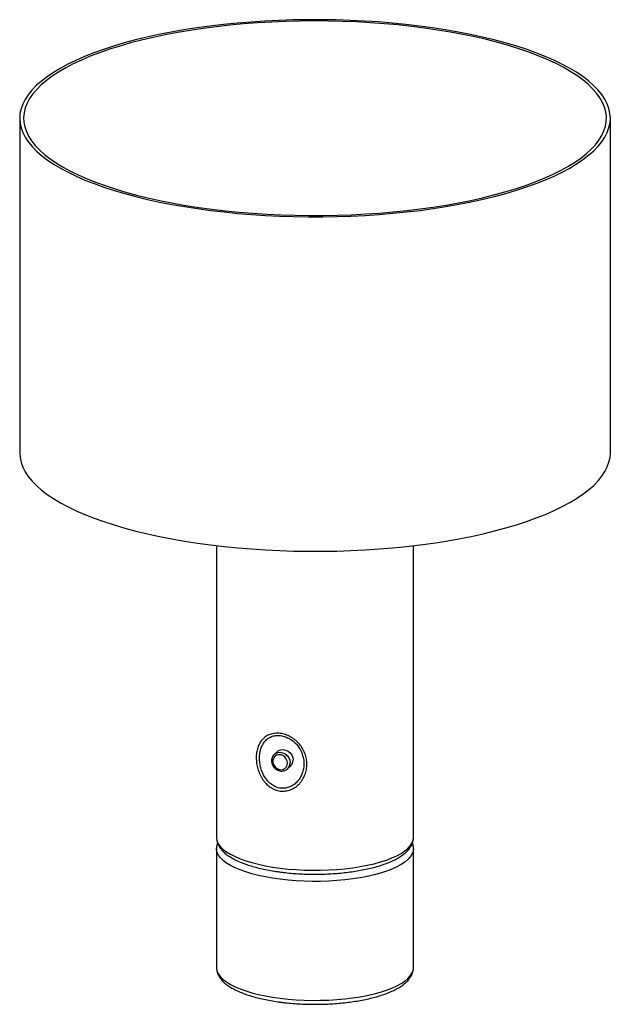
# Paper-space layout '_Dimétrica' of a CAD drawing. Header units: millimetres. Extents: x -341 to -41, y -383 to 117.
import ezdxf

# ---------------------------------------------------------------- set-up
doc = ezdxf.new("R2010")
doc.units = ezdxf.units.MM

psp = doc.layouts.new('_Dimétrica')

# ---------------------------------------------------------------- linework, layer by layer
at = {"color": 7, "linetype": 'Continuous', "lineweight": 25}
for p, q in [((-340.68, 66.99), (-340.68, -102.72)), ((-40.68, -102.72), (-40.68, 66.99)), ((-240.68, -149.86), (-240.68, -297.88)), ((-140.68, -297.88), (-140.68, -149.86)), ((-209.76, -254.3), (-211.32, -255.67)), ((-211.32, -255.67), (-211.24, -255.6)), ((-204.7, -263.17), (-203.15, -261.8)), ((-240.68, -303.54), (-240.68, -363.88)), ((-240.68, -303.63), (-240.68, -303.54)), ((-140.68, -363.88), (-140.68, -303.54))]:
    psp.add_line(p, q, dxfattribs=at)
at = {"color": 7, "linetype": 'Continuous', "lineweight": 25, "flags": 128}
for points in [[(-243.72, 20.21), (-236.88, 19.42), (-229.93, 18.73), (-222.89, 18.15), (-215.77, 17.69), (-208.6, 17.34), (-201.38, 17.11), (-194.14, 17), (-186.89, 17), (-179.65, 17.12), (-172.44, 17.36), (-165.27, 17.71), (-158.15, 18.18), (-151.12, 18.76), (-144.17, 19.45), (-137.34, 20.25), (-130.63, 21.17), (-124.05, 22.19), (-117.64, 23.31), (-111.4, 24.54), (-105.34, 25.87), (-99.48, 27.29), (-93.83, 28.81), (-88.41, 30.41), (-83.23, 32.1), (-78.3, 33.87), (-73.63, 35.72), (-69.23, 37.64), (-65.12, 39.63), (-61.3, 41.69), (-57.79, 43.8), (-54.58, 45.97), (-51.7, 48.18), (-49.13, 50.44), (-46.9, 52.74), (-45, 55.07), (-43.45, 57.43), (-42.23, 59.82), (-41.37, 62.22), (-40.85, 64.63), (-40.68, 67.04), (-40.87, 69.46), (-41.4, 71.87), (-42.28, 74.27), (-43.51, 76.65), (-45.08, 79.01), (-47, 81.34), (-49.24, 83.63), (-51.82, 85.89), (-54.72, 88.11), (-57.94, 90.27), (-61.47, 92.38), (-65.31, 94.43), (-69.43, 96.42), (-73.84, 98.34), (-78.52, 100.18), (-83.46, 101.95), (-88.66, 103.64), (-94.09, 105.24), (-99.74, 106.75), (-105.61, 108.17), (-111.68, 109.49), (-117.93, 110.71), (-124.36, 111.83), (-130.93, 112.85), (-137.65, 113.76), (-144.49, 114.56), (-151.44, 115.24), (-158.48, 115.82), (-165.6, 116.28), (-172.77, 116.63), (-179.99, 116.86), (-187.23, 116.97), (-194.48, 116.97), (-201.72, 116.85), (-208.93, 116.61), (-216.1, 116.26), (-223.22, 115.8), (-230.25, 115.21), (-237.2, 114.52), (-244.03, 113.72), (-250.74, 112.8), (-257.31, 111.78), (-263.73, 110.66), (-269.97, 109.43), (-276.03, 108.1), (-281.89, 106.68), (-287.54, 105.16), (-292.96, 103.56), (-298.14, 101.87), (-303.07, 100.1), (-307.74, 98.25), (-312.14, 96.33), (-316.25, 94.34), (-320.07, 92.28), (-323.58, 90.17), (-326.79, 88), (-329.67, 85.79), (-332.24, 83.53), (-334.47, 81.23), (-336.37, 78.9), (-337.92, 76.54), (-339.14, 74.15), (-340, 71.75), (-340.52, 69.34), (-340.68, 66.93), (-340.5, 64.51), (-339.97, 62.1), (-339.09, 59.71), (-337.86, 57.32), (-336.29, 54.96), (-334.37, 52.63), (-332.13, 50.34), (-329.55, 48.08), (-326.64, 45.86), (-323.42, 43.7), (-319.89, 41.59), (-316.06, 39.54), (-311.94, 37.55), (-307.53, 35.63), (-302.85, 33.79), (-297.91, 32.02), (-292.71, 30.33), (-287.28, 28.73), (-281.63, 27.22), (-275.76, 25.8), (-269.69, 24.48), (-263.43, 23.26), (-257.01, 22.14), (-250.43, 21.12), (-243.72, 20.21)], [(-243.01, 20.84), (-236.21, 20.04), (-229.3, 19.36), (-222.3, 18.79), (-215.22, 18.33), (-208.08, 17.99), (-200.91, 17.77), (-193.71, 17.66), (-186.5, 17.67), (-179.3, 17.8), (-172.13, 18.04), (-165, 18.4), (-157.94, 18.87), (-150.95, 19.46), (-144.05, 20.16), (-137.27, 20.98), (-130.61, 21.9), (-124.1, 22.93), (-117.74, 24.06), (-111.56, 25.29), (-105.56, 26.63), (-99.77, 28.06), (-94.19, 29.58), (-88.84, 31.19), (-83.74, 32.88), (-78.88, 34.66), (-74.29, 36.51), (-69.98, 38.44), (-65.95, 40.43), (-62.22, 42.49), (-58.8, 44.6), (-55.68, 46.77), (-52.89, 48.98), (-50.42, 51.24), (-48.29, 53.54), (-46.5, 55.86), (-45.04, 58.22), (-43.93, 60.59), (-43.17, 62.98), (-42.76, 65.38), (-42.7, 67.78), (-43, 70.18), (-43.64, 72.57), (-44.63, 74.95), (-45.97, 77.31), (-47.65, 79.65), (-49.67, 81.96), (-52.02, 84.23), (-54.7, 86.46), (-57.71, 88.64), (-61.03, 90.77), (-64.66, 92.85), (-68.58, 94.87), (-72.8, 96.81), (-77.3, 98.69), (-82.06, 100.49), (-87.09, 102.22), (-92.36, 103.86), (-97.86, 105.41), (-103.58, 106.87), (-109.51, 108.24), (-115.63, 109.5), (-121.93, 110.67), (-128.39, 111.74), (-135, 112.69), (-141.75, 113.54), (-148.6, 114.28), (-155.56, 114.91), (-162.6, 115.42), (-169.71, 115.82), (-176.87, 116.1), (-184.06, 116.27), (-191.27, 116.32), (-198.47, 116.25), (-205.66, 116.07), (-212.81, 115.76), (-219.91, 115.35), (-226.94, 114.82), (-233.88, 114.17), (-240.72, 113.41), (-247.44, 112.55), (-254.03, 111.57), (-260.47, 110.49), (-266.74, 109.31), (-272.83, 108.02), (-278.73, 106.64), (-284.42, 105.16), (-289.88, 103.6), (-295.11, 101.94), (-300.09, 100.21), (-304.82, 98.39), (-309.27, 96.5), (-313.44, 94.54), (-317.32, 92.52), (-320.9, 90.43), (-324.17, 88.29), (-327.12, 86.1), (-329.75, 83.86), (-332.05, 81.59), (-334.02, 79.28), (-335.64, 76.93), (-336.93, 74.57), (-337.86, 72.19), (-338.44, 69.79), (-338.68, 67.39), (-338.56, 64.99), (-338.1, 62.59), (-337.28, 60.2), (-336.12, 57.83), (-334.61, 55.48), (-332.76, 53.16), (-330.57, 50.87), (-328.05, 48.62), (-325.2, 46.41), (-322.04, 44.26), (-318.56, 42.15), (-314.79, 40.1), (-310.71, 38.12), (-306.35, 36.21), (-301.72, 34.37), (-296.83, 32.6), (-291.68, 30.92), (-286.29, 29.33), (-280.68, 27.82), (-274.85, 26.41), (-268.82, 25.09), (-262.61, 23.87), (-256.23, 22.75), (-249.69, 21.74), (-243.01, 20.84)], [(-340.68, -102.72), (-340.68, -102.78), (-340.5, -105.19), (-339.97, -107.6), (-339.09, -110), (-337.86, -112.38), (-336.29, -114.74), (-334.37, -117.07), (-332.13, -119.37), (-329.55, -121.63), (-326.64, -123.84), (-323.42, -126.01), (-319.89, -128.12), (-316.06, -130.17), (-311.94, -132.16), (-307.53, -134.07), (-302.85, -135.92), (-297.91, -137.69), (-292.71, -139.37), (-287.28, -140.97), (-281.63, -142.48), (-275.76, -143.9), (-269.69, -145.22), (-263.43, -146.45), (-257.01, -147.57), (-250.43, -148.58), (-243.72, -149.49)], [(-243.72, -149.49), (-236.88, -150.29), (-229.93, -150.98), (-222.89, -151.55), (-215.77, -152.02), (-208.6, -152.36), (-201.38, -152.59), (-194.14, -152.71), (-186.89, -152.7), (-179.65, -152.58), (-172.44, -152.35), (-165.27, -152), (-158.15, -151.53), (-151.12, -150.95), (-144.17, -150.26), (-137.34, -149.45), (-130.63, -148.54), (-124.05, -147.52), (-117.64, -146.39), (-111.4, -145.16), (-105.34, -143.84), (-99.48, -142.42), (-93.83, -140.9), (-88.41, -139.3), (-83.23, -137.61), (-78.3, -135.83), (-73.63, -133.99), (-69.23, -132.06), (-65.12, -130.07), (-61.3, -128.02), (-57.79, -125.91), (-54.58, -123.74), (-51.7, -121.52), (-49.13, -119.26), (-46.9, -116.96), (-45, -114.63), (-43.45, -112.27), (-42.23, -109.89), (-41.37, -107.49), (-40.85, -105.08), (-40.68, -102.72)], [(-209.76, -254.3), (-209.15, -253.86), (-208.02, -253.41), (-206.77, -253.31), (-205.5, -253.55), (-204.3, -254.14), (-203.26, -255.01), (-202.46, -256.1), (-201.95, -257.35), (-201.78, -258.64)], [(-204.62, -260.2), (-204.79, -259.07), (-205.27, -258), (-206.03, -257.08), (-207, -256.39), (-208.08, -256.01), (-209.2, -255.95), (-210.23, -256.23), (-211.11, -256.82), (-211.73, -257.67), (-212.06, -258.7), (-212.06, -259.83), (-211.73, -260.94), (-211.11, -261.95), (-210.23, -262.76), (-209.2, -263.3), (-208.08, -263.53), (-207, -263.41), (-206.03, -262.97), (-205.27, -262.25), (-204.79, -261.29), (-204.62, -260.2)]]:
    psp.add_lwpolyline(points, dxfattribs=at)
at = {"color": 8, "linetype": 'Continuous', "lineweight": 25, "flags": 128}
for points in [[(-211.24, -255.6), (-210.71, -255.23), (-209.58, -254.78), (-208.33, -254.68), (-207.06, -254.92), (-205.86, -255.51), (-204.82, -256.38), (-204.01, -257.47), (-203.51, -258.72), (-203.33, -260.01)], [(-240.68, -297.88), (-240.65, -298.49), (-240.32, -299.88), (-239.65, -301.26), (-238.63, -302.61), (-237.27, -303.93), (-235.59, -305.21), (-233.59, -306.44), (-231.29, -307.61), (-228.71, -308.7), (-225.86, -309.73), (-222.76, -310.67), (-219.44, -311.52), (-215.91, -312.27), (-212.21, -312.92), (-208.36, -313.47)], [(-208.36, -313.47), (-204.39, -313.91), (-200.32, -314.24), (-196.18, -314.45), (-192, -314.54), (-187.81, -314.52), (-183.64, -314.38), (-179.53, -314.13), (-175.49, -313.76), (-171.55, -313.28), (-167.76, -312.69), (-164.12, -312), (-160.67, -311.21), (-157.43, -310.33), (-154.42, -309.36), (-151.67, -308.3), (-149.19, -307.18), (-147, -305.99), (-145.12, -304.74), (-143.55, -303.45), (-142.32, -302.11), (-141.43, -300.75), (-140.88, -299.36), (-140.69, -297.97), (-140.68, -297.88)], [(-208.36, -319.13), (-212.21, -318.58), (-215.91, -317.93), (-219.44, -317.17), (-222.76, -316.32), (-225.86, -315.38), (-228.71, -314.36), (-231.29, -313.26), (-233.59, -312.1), (-235.59, -310.87), (-237.27, -309.59), (-238.63, -308.27), (-239.65, -306.92), (-240.32, -305.54), (-240.65, -304.15), (-240.68, -303.63)], [(-140.68, -303.51), (-140.69, -303.63), (-140.88, -305.02), (-141.43, -306.41), (-142.32, -307.77), (-143.55, -309.1), (-145.12, -310.4), (-147, -311.65), (-149.19, -312.84), (-151.67, -313.96), (-154.42, -315.01), (-157.43, -315.98), (-160.67, -316.87), (-164.12, -317.66), (-167.76, -318.35), (-171.55, -318.94), (-175.49, -319.42), (-179.53, -319.79), (-183.64, -320.04), (-187.81, -320.18), (-192, -320.2), (-196.18, -320.1), (-200.32, -319.89), (-204.39, -319.57), (-208.36, -319.13)], [(-240.68, -363.88), (-240.65, -364.49), (-240.32, -365.88), (-239.65, -367.26), (-238.63, -368.61), (-237.27, -369.93), (-235.59, -371.21), (-233.59, -372.44), (-231.29, -373.6), (-228.71, -374.7), (-225.86, -375.72), (-222.76, -376.66), (-219.44, -377.51), (-215.91, -378.27), (-212.21, -378.92), (-208.36, -379.47)], [(-208.36, -379.47), (-204.39, -379.91), (-200.32, -380.23), (-196.18, -380.44), (-192, -380.54), (-187.81, -380.52), (-183.64, -380.38), (-179.53, -380.12), (-175.49, -379.76), (-171.55, -379.28), (-167.76, -378.69), (-164.12, -378), (-160.67, -377.21), (-157.43, -376.32), (-154.42, -375.35), (-151.67, -374.3), (-149.19, -373.18), (-147, -371.99), (-145.12, -370.74), (-143.55, -369.44), (-142.32, -368.11), (-141.43, -366.75), (-140.88, -365.36), (-140.69, -363.97), (-140.68, -363.88)]]:
    psp.add_lwpolyline(points, dxfattribs=at)
at = {"color": 7, "linetype": 'Continuous', "lineweight": 25}
psp.add_arc((-205.94, -258.71), 4.16, 312.1118, 1.0239, dxfattribs=at)
at = {"color": 8, "linetype": 'Continuous', "lineweight": 25}
psp.add_arc((-207.49, -260.08), 4.16, 311.7299, 1.0296, dxfattribs=at)
at = {"color": 7, "linetype": 'Continuous', "lineweight": 25}
for points, knots in [([(-194.84, -260.75), (-194.84, -261.66), (-194.92, -262.57), (-195.16, -263.9), (-195.26, -264.35), (-195.5, -265.22), (-195.64, -265.65), (-196.12, -266.9), (-196.51, -267.7), (-197.22, -268.85), (-197.47, -269.23), (-198.02, -269.95), (-198.31, -270.29), (-199.22, -271.27), (-199.9, -271.86), (-201, -272.63), (-201.38, -272.86), (-202.18, -273.29), (-202.59, -273.48), (-203.42, -273.81), (-203.85, -273.95), (-204.72, -274.18), (-205.16, -274.27), (-206.51, -274.45), (-207.41, -274.45), (-208.76, -274.29), (-209.21, -274.21), (-210.1, -273.98), (-210.54, -273.84), (-211.39, -273.51), (-211.81, -273.32), (-212.63, -272.89), (-213.04, -272.64), (-214.2, -271.85), (-214.91, -271.24), (-215.9, -270.2), (-216.22, -269.84), (-216.81, -269.09), (-217.09, -268.71), (-217.62, -267.91), (-217.87, -267.49), (-218.34, -266.65), (-218.55, -266.21), (-219.15, -264.9), (-219.47, -264), (-219.87, -262.62), (-219.98, -262.15), (-220.18, -261.23), (-220.26, -260.76), (-220.46, -259.38), (-220.53, -258.46), (-220.53, -256.64), (-220.47, -255.74), (-220.21, -254.01), (-220.01, -253.18), (-219.63, -252), (-219.48, -251.61), (-219.15, -250.86), (-218.97, -250.49), (-218.38, -249.44), (-217.92, -248.8), (-217.14, -247.93), (-216.86, -247.66), (-216.27, -247.14), (-215.95, -246.9), (-214.97, -246.25), (-214.26, -245.89), (-213.11, -245.48), (-212.7, -245.37), (-211.89, -245.19), (-211.47, -245.12), (-210.62, -245.04), (-210.19, -245.02), (-209.3, -245.03), (-208.85, -245.07), (-207.5, -245.23), (-206.6, -245.44), (-205.25, -245.89), (-204.8, -246.06), (-203.93, -246.45), (-203.5, -246.66), (-202.66, -247.13), (-202.25, -247.39), (-201.45, -247.94), (-201.06, -248.23), (-200.32, -248.84), (-199.96, -249.16), (-199.28, -249.83), (-198.95, -250.18), (-198.02, -251.27), (-197.48, -252.04), (-196.53, -253.65), (-196.12, -254.51), (-195.48, -256.24), (-195.24, -257.12), (-194.92, -258.92), (-194.84, -259.84), (-194.84, -260.75)], [0, 0, 0, 0, 0.03125, 0.03125, 0.046875, 0.046875, 0.0625, 0.0625, 0.09375, 0.09375, 0.109375, 0.109375, 0.125, 0.125, 0.15625, 0.15625, 0.171875, 0.171875, 0.1875, 0.1875, 0.203125, 0.203125, 0.21875, 0.21875, 0.25, 0.25, 0.265625, 0.265625, 0.28125, 0.28125, 0.296875, 0.296875, 0.3125, 0.3125, 0.34375, 0.34375, 0.359375, 0.359375, 0.375, 0.375, 0.390625, 0.390625, 0.40625, 0.40625, 0.4375, 0.4375, 0.453125, 0.453125, 0.46875, 0.46875, 0.5, 0.5, 0.53125, 0.53125, 0.5625, 0.5625, 0.578125, 0.578125, 0.59375, 0.59375, 0.625, 0.625, 0.640625, 0.640625, 0.65625, 0.65625, 0.6875, 0.6875, 0.703125, 0.703125, 0.71875, 0.71875, 0.734375, 0.734375, 0.75, 0.75, 0.78125, 0.78125, 0.796875, 0.796875, 0.8125, 0.8125, 0.828125, 0.828125, 0.84375, 0.84375, 0.859375, 0.859375, 0.875, 0.875, 0.90625, 0.90625, 0.9375, 0.9375, 0.96875, 0.96875, 1, 1, 1, 1]), ([(-196.32, -260.46), (-196.32, -260.05), (-196.34, -259.64), (-196.41, -258.82), (-196.46, -258.42), (-196.67, -257.2), (-196.87, -256.41), (-197.28, -255.24), (-197.43, -254.86), (-197.77, -254.1), (-197.96, -253.72), (-198.57, -252.62), (-199.04, -251.91), (-199.84, -250.92), (-200.13, -250.59), (-200.72, -249.97), (-201.04, -249.68), (-201.68, -249.11), (-202.02, -248.84), (-202.73, -248.34), (-203.09, -248.1), (-203.84, -247.66), (-204.22, -247.46), (-204.99, -247.1), (-205.39, -246.94), (-206.6, -246.52), (-207.41, -246.33), (-208.62, -246.18), (-209.03, -246.15), (-209.82, -246.15), (-210.21, -246.17), (-210.96, -246.26), (-211.33, -246.32), (-212.06, -246.5), (-212.42, -246.61), (-213.44, -247), (-214.06, -247.34), (-214.92, -247.97), (-215.19, -248.19), (-215.71, -248.68), (-215.95, -248.93), (-216.62, -249.74), (-217.01, -250.33), (-217.52, -251.29), (-217.68, -251.62), (-217.95, -252.31), (-218.08, -252.66), (-218.41, -253.73), (-218.57, -254.48), (-218.79, -256.04), (-218.84, -256.85), (-218.84, -258.48), (-218.78, -259.3), (-218.62, -260.54), (-218.55, -260.96), (-218.38, -261.79), (-218.28, -262.21), (-217.94, -263.45), (-217.67, -264.26), (-216.99, -265.84), (-216.59, -266.62), (-215.67, -268.07), (-215.16, -268.76), (-214, -270.03), (-213.37, -270.6), (-212.35, -271.33), (-211.99, -271.56), (-211.26, -271.97), (-210.89, -272.14), (-210.12, -272.45), (-209.73, -272.58), (-208.94, -272.79), (-208.53, -272.86), (-207.32, -273.01), (-206.52, -273), (-205.31, -272.82), (-204.91, -272.73), (-204.14, -272.51), (-203.76, -272.38), (-203.02, -272.06), (-202.66, -271.88), (-201.96, -271.47), (-201.62, -271.25), (-200.66, -270.53), (-200.08, -269.99), (-199.29, -269.08), (-199.04, -268.77), (-198.57, -268.11), (-198.35, -267.76), (-197.74, -266.72), (-197.41, -265.99), (-197, -264.86), (-196.89, -264.47), (-196.68, -263.69), (-196.6, -263.29), (-196.46, -262.49), (-196.41, -262.09), (-196.34, -261.28), (-196.32, -260.87), (-196.32, -260.46)], [0, 0, 0, 0, 0.015625, 0.015625, 0.03125, 0.03125, 0.0625, 0.0625, 0.078125, 0.078125, 0.09375, 0.09375, 0.125, 0.125, 0.140625, 0.140625, 0.15625, 0.15625, 0.171875, 0.171875, 0.1875, 0.1875, 0.203125, 0.203125, 0.21875, 0.21875, 0.25, 0.25, 0.265625, 0.265625, 0.28125, 0.28125, 0.296875, 0.296875, 0.3125, 0.3125, 0.34375, 0.34375, 0.359375, 0.359375, 0.375, 0.375, 0.40625, 0.40625, 0.421875, 0.421875, 0.4375, 0.4375, 0.46875, 0.46875, 0.5, 0.5, 0.53125, 0.53125, 0.546875, 0.546875, 0.5625, 0.5625, 0.59375, 0.59375, 0.625, 0.625, 0.65625, 0.65625, 0.6875, 0.6875, 0.703125, 0.703125, 0.71875, 0.71875, 0.734375, 0.734375, 0.75, 0.75, 0.78125, 0.78125, 0.796875, 0.796875, 0.8125, 0.8125, 0.828125, 0.828125, 0.84375, 0.84375, 0.875, 0.875, 0.890625, 0.890625, 0.90625, 0.90625, 0.9375, 0.9375, 0.953125, 0.953125, 0.96875, 0.96875, 0.984375, 0.984375, 1, 1, 1, 1]), ([(-211.21, -255.63), (-211.35, -255.73), (-211.79, -256.07), (-212.3, -256.87), (-212.7, -257.96), (-212.8, -259.16), (-212.6, -260.36), (-212.11, -261.51), (-211.36, -262.54), (-210.39, -263.37), (-209.27, -263.96), (-208.06, -264.24), (-206.84, -264.23), (-205.72, -263.86), (-204.99, -263.49), (-204.73, -263.19), (-204.73, -263.19)], [0, 0, 0, 0, 0.036006, 0.114696, 0.19322, 0.272097, 0.351627, 0.431826, 0.512559, 0.593679, 0.675033, 0.756421, 0.837539, 0.918013, 0.997616, 1, 1, 1, 1]), ([(-240.67, -297.9), (-240.65, -298.38), (-240.61, -299.4), (-240.16, -300.91), (-239.44, -302.42), (-238.42, -303.88), (-237.1, -305.3), (-235.46, -306.67), (-233.51, -307.99), (-231.26, -309.23), (-228.76, -310.38), (-226.04, -311.43), (-223.1, -312.39), (-219.98, -313.26), (-216.68, -314.03), (-213.22, -314.7), (-210.2, -315.18), (-208.32, -315.43), (-207.68, -315.51)], [0, 0, 0, 0, 0.050082, 0.106048, 0.16312, 0.222809, 0.285974, 0.352436, 0.421009, 0.49031, 0.559325, 0.627856, 0.695913, 0.763569, 0.830903, 0.897986, 0.964876, 1, 1, 1, 1]), ([(-207.68, -315.51), (-207.03, -315.59), (-205.14, -315.82), (-201.94, -316.12), (-198.07, -316.38), (-194.16, -316.52), (-190.22, -316.57), (-186.29, -316.5), (-182.39, -316.33), (-178.54, -316.05), (-174.77, -315.66), (-171.09, -315.18), (-167.53, -314.59), (-164.11, -313.9), (-160.86, -313.12), (-157.78, -312.24), (-154.9, -311.27), (-152.23, -310.21), (-149.78, -309.06), (-147.57, -307.81), (-145.61, -306.45), (-143.93, -304.99), (-142.62, -303.47), (-141.66, -301.95), (-141.03, -300.39), (-140.7, -299.02), (-140.72, -298.16), (-140.73, -297.87)], [0, 0, 0, 0, 0.02206, 0.06401, 0.105924, 0.147806, 0.18967, 0.23153, 0.273396, 0.315281, 0.357197, 0.399162, 0.441194, 0.483314, 0.525549, 0.567934, 0.61051, 0.65333, 0.696451, 0.739932, 0.783784, 0.827853, 0.871397, 0.908443, 0.943568, 0.980998, 1, 1, 1, 1]), ([(-240.17, -300.74), (-240.28, -301.06), (-240.58, -301.92), (-240.73, -302.92), (-240.67, -303.57), (-240.66, -303.67)], [0, 0, 0, 0, 0.344515, 0.903407, 1, 1, 1, 1]), ([(-140.73, -303.5), (-140.72, -303.25), (-140.7, -302.47), (-140.88, -301.52), (-141.14, -300.87), (-141.21, -300.72)], [0, 0, 0, 0, 0.259861, 0.827814, 1, 1, 1, 1]), ([(-240.67, -363.9), (-240.65, -364.38), (-240.61, -365.4), (-240.16, -366.91), (-239.44, -368.42), (-238.42, -369.88), (-237.1, -371.3), (-235.46, -372.67), (-233.51, -373.98), (-231.26, -375.22), (-228.76, -376.37), (-226.04, -377.43), (-223.1, -378.39), (-219.98, -379.25), (-216.68, -380.02), (-213.22, -380.69), (-210.2, -381.18), (-208.32, -381.43), (-207.68, -381.51)], [0, 0, 0, 0, 0.050082, 0.106048, 0.16312, 0.222809, 0.285974, 0.352436, 0.421009, 0.49031, 0.559325, 0.627856, 0.695913, 0.763569, 0.830903, 0.897986, 0.964876, 1, 1, 1, 1]), ([(-207.68, -381.51), (-207.03, -381.59), (-205.14, -381.82), (-201.94, -382.12), (-198.07, -382.37), (-194.16, -382.52), (-190.22, -382.56), (-186.29, -382.5), (-182.39, -382.32), (-178.54, -382.04), (-174.77, -381.66), (-171.09, -381.17), (-167.53, -380.58), (-164.11, -379.9), (-160.86, -379.12), (-157.78, -378.24), (-154.9, -377.27), (-152.23, -376.21), (-149.78, -375.06), (-147.57, -373.81), (-145.61, -372.45), (-143.93, -370.98), (-142.62, -369.47), (-141.66, -367.94), (-141.03, -366.39), (-140.7, -365.02), (-140.72, -364.16), (-140.73, -363.87)], [0, 0, 0, 0, 0.02206, 0.06401, 0.105924, 0.147806, 0.18967, 0.23153, 0.273396, 0.315281, 0.357197, 0.399162, 0.441194, 0.483314, 0.525549, 0.567934, 0.61051, 0.65333, 0.696451, 0.739932, 0.783784, 0.827853, 0.871397, 0.908443, 0.943568, 0.980998, 1, 1, 1, 1])]:
    psp.add_open_spline(points, degree=3, knots=knots, dxfattribs=at)

doc.saveas('drawing.dxf')
